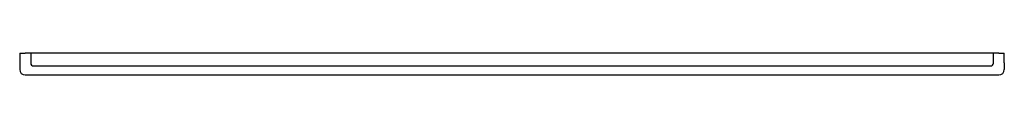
# Model space of a CAD drawing. Header units: millimetres. Extents: x 4863.15 to 4864.94, y 1953.6 to 1953.64.
import ezdxf

# ---------------------------------------------------------------- set-up
doc = ezdxf.new("R2010")
doc.units = ezdxf.units.MM
doc.layers.add('SANINDUSA', color=3, linetype='Continuous')

msp = doc.modelspace()

# ---------------------------------------------------------------- linework, layer by layer
at = {"layer": 'SANINDUSA'}
for p, q in [((4863.1498, 1953.6424), (4863.1498, 1953.6248)), ((4863.1498, 1953.6424), (4863.1598, 1953.6424)), ((4864.9348, 1953.6424), (4863.1598, 1953.6424)), ((4864.9348, 1953.6424), (4864.9448, 1953.6424)), ((4864.9448, 1953.6248), (4864.9448, 1953.6424)), ((4863.1498, 1953.6248), (4863.1498, 1953.6124)), ((4864.9448, 1953.6248), (4864.9448, 1953.6124)), ((4863.1598, 1953.6024), (4864.9348, 1953.6024))]:
    msp.add_line(p, q, dxfattribs=at)
at = {"layer": 'SANINDUSA', "ltscale": 25}
for p, q in [((4863.1698, 1953.6424), (4863.1698, 1953.6239)), ((4864.9248, 1953.6239), (4864.9248, 1953.6424)), ((4863.1748, 1953.6189), (4864.9198, 1953.6189))]:
    msp.add_line(p, q, dxfattribs=at)
at = {"layer": 'SANINDUSA'}
for centre, start, end in [((4863.1598, 1953.6124), 180, 270), ((4864.9348, 1953.6124), 270, 0)]:
    msp.add_arc(centre, 0.01, start, end, dxfattribs=at)
at = {"layer": 'SANINDUSA', "ltscale": 25}
for centre, start, end in [((4863.1748, 1953.6239), 180, 270), ((4864.9198, 1953.6239), 270, 0)]:
    msp.add_arc(centre, 0.005, start, end, dxfattribs=at)

doc.saveas('drawing.dxf')
